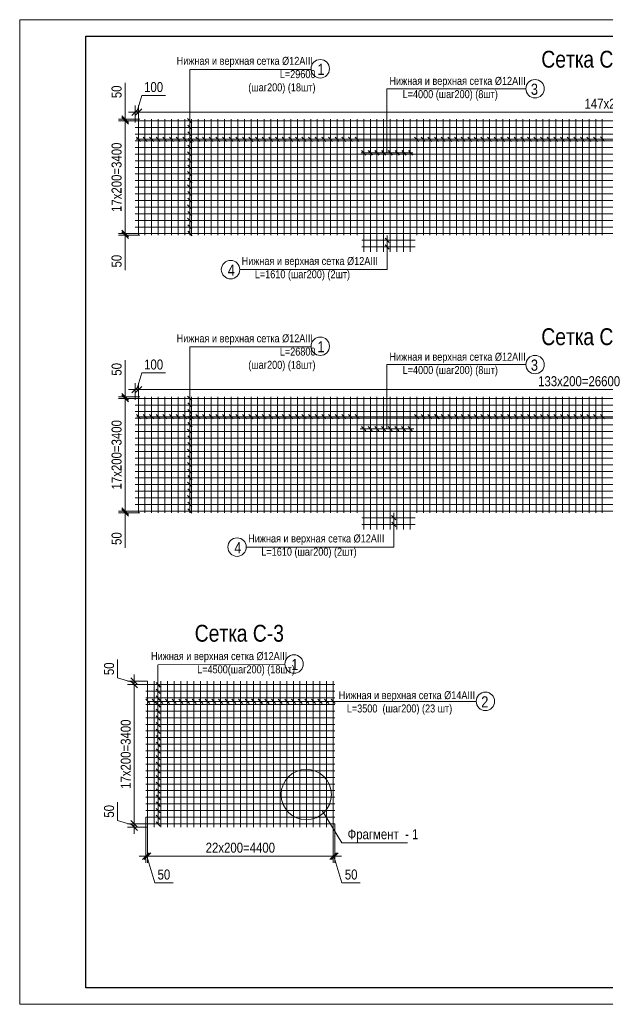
# Model space of a CAD drawing. Extents: x -764262 to 2885205, y 359641 to 616597.
# Tile 1 of 97: x 620673 to 638344, y 359641 to 389341. Entities that reach past the tile are written whole.
import ezdxf
from ezdxf.enums import TextEntityAlignment as Align

# ---------------------------------------------------------------- set-up
doc = ezdxf.new("R2010")
doc.units = 0
doc.header["$LTSCALE"] = 50
doc.header["$MEASUREMENT"] = 0
doc.layers.get('0').update_dxf_attribs({"linetype": 'CONTINUOUS', "lineweight": 15})
doc.layers.get('DEFPOINTS').update_dxf_attribs({"linetype": 'CONTINUOUS'})
doc.layers.add('2D - Общий_Ном._пера__24', color=7, linetype='CONTINUOUS', lineweight=18, true_color=0xd90005)
doc.layers.add('размеры', color=76, linetype='CONTINUOUS', lineweight=15)
doc.layers.add('Текст', color=3, linetype='CONTINUOUS')
doc.styles.add('arial', font='ARIALN.TTF')
doc.dimstyles.new('Xikmatillo', dxfattribs={"dimtxt": 300, "dimasz": 200, "dimexe": 200, "dimexo": 0, "dimgap": 100, "dimtad": 1, "dimdec": 0, "dimtxsty": 'arial', "dimblk": 'OBLIQUE', "dimcen": 0, "dimclrd": 7, "dimclre": 7, "dimclrt": 7, "dimadec": 0, "dimazin": 0, "dimtfac": 1, "dimtdec": 0, "dimtmove": 1, "dimatfit": 3, "dimldrblk": 'OBLIQUE', "dimfxl": 200, "dimlwd": 13, "dimlwe": 13, "dimarcsym": 0})

# ---------------------------------------------------------------- blocks, each defined once
blk = doc.blocks.new('_OBLIQUE')
at = {"color": 0, "linetype": 'ByBlock'}
blk.add_line((-0.5, -0.5), (0.5, 0.5), dxfattribs=at)
blk = doc.blocks.new('*D716')
at = {"color": 7, "lineweight": 13, "transparency": 16777216}
for p, q in [((624303, 382887), (623652, 382887)), ((624303, 382837), (623652, 382837)), ((623852, 382887), (623852, 383087)), ((623852, 382837), (623852, 382887)), ((623852, 382837), (623852, 382887)), ((623852, 382837), (623852, 382637)), ((623852, 381782), (623852, 382837))]:
    blk.add_line(p, q, dxfattribs=at)
at = {"layer": 'DEFPOINTS', "color": 0, "transparency": 16777216}
for p in [(623852, 382887), (624303, 382887), (624303, 382837)]:
    blk.add_point(p, dxfattribs=at)
at = {"color": 7, "lineweight": 13, "transparency": 16777216, "xscale": 200, "yscale": 200, "zscale": 200}
for p, rotation in [((623852, 382887), 270), ((623852, 382837), 90)]:
    blk.add_blockref('_OBLIQUE', p, dxfattribs=dict(at, rotation=rotation))
at = {"color": 7, "transparency": 16777216, "insert": (623598, 382058), "char_height": 300, "attachment_point": 5, "rotation": 90, "style": 'arial'}
blk.add_mtext('50', dxfattribs=at)
blk = doc.blocks.new('*D717')
at = {"color": 7, "lineweight": 13, "transparency": 16777216}
for p, q in [((624303, 386287), (623652, 386287)), ((623852, 382887), (623852, 386287)), ((624303, 382887), (623652, 382887))]:
    blk.add_line(p, q, dxfattribs=at)
at = {"layer": 'DEFPOINTS', "color": 0, "transparency": 16777216}
for p in [(623852, 386287), (624303, 386287), (624303, 382887)]:
    blk.add_point(p, dxfattribs=at)
at = {"color": 7, "lineweight": 13, "transparency": 16777216, "xscale": 200, "yscale": 200, "zscale": 200}
for p, rotation in [((623852, 386287), 90), ((623852, 382887), 270)]:
    blk.add_blockref('_OBLIQUE', p, dxfattribs=dict(at, rotation=rotation))
at = {"color": 7, "transparency": 16777216, "insert": (623598, 384587), "char_height": 300, "attachment_point": 5, "rotation": 90, "style": 'arial'}
blk.add_mtext('17х200=3400', dxfattribs=at)
blk = doc.blocks.new('*D718')
at = {"color": 7, "lineweight": 13, "transparency": 16777216}
for p, q in [((623852, 387440), (623852, 386337)), ((623852, 386337), (623852, 386537)), ((624303, 386337), (623652, 386337)), ((624303, 386287), (623652, 386287)), ((623852, 386287), (623852, 386337)), ((623852, 386287), (623852, 386337)), ((623852, 386287), (623852, 386087))]:
    blk.add_line(p, q, dxfattribs=at)
at = {"layer": 'DEFPOINTS', "color": 0, "transparency": 16777216}
for p in [(623852, 386337), (624303, 386337), (624303, 386287)]:
    blk.add_point(p, dxfattribs=at)
at = {"color": 7, "lineweight": 13, "transparency": 16777216, "xscale": 200, "yscale": 200, "zscale": 200}
for p, rotation in [((623852, 386337), 270), ((623852, 386287), 90)]:
    blk.add_blockref('_OBLIQUE', p, dxfattribs=dict(at, rotation=rotation))
at = {"color": 7, "transparency": 16777216, "insert": (623598, 387164), "char_height": 300, "attachment_point": 5, "rotation": 90, "style": 'arial'}
blk.add_mtext('50', dxfattribs=at)
blk = doc.blocks.new('*D719')
at = {"color": 7, "lineweight": 13, "transparency": 16777216}
for p, q in [((624204, 386551), (624355, 387054)), ((624355, 387054), (625074, 387054)), ((624154, 386240), (624154, 386751)), ((624254, 386240), (624254, 386751)), ((624154, 386551), (623954, 386551)), ((624154, 386551), (624254, 386551)), ((624154, 386551), (624254, 386551)), ((624254, 386551), (624454, 386551))]:
    blk.add_line(p, q, dxfattribs=at)
at = {"layer": 'DEFPOINTS', "color": 0, "transparency": 16777216}
for p in [(624254, 386551), (624154, 386240), (624254, 386240)]:
    blk.add_point(p, dxfattribs=at)
at = {"color": 7, "lineweight": 13, "transparency": 16777216, "xscale": 200, "yscale": 200, "zscale": 200}
blk.add_blockref('_OBLIQUE', (624154, 386551), dxfattribs=at)
at = {"color": 7, "lineweight": 13, "transparency": 16777216, "xscale": 200, "yscale": 200, "zscale": 200, "rotation": 180}
blk.add_blockref('_OBLIQUE', (624254, 386551), dxfattribs=at)
at = {"color": 7, "transparency": 16777216, "insert": (624714, 387307), "char_height": 300, "attachment_point": 5, "style": 'arial'}
blk.add_mtext('100', dxfattribs=at)
blk = doc.blocks.new('*D720')
at = {"color": 7, "lineweight": 13, "transparency": 16777216}
for p, q in [((624254, 386240), (624254, 386751)), ((653654, 386340), (653654, 386751)), ((624254, 386551), (653654, 386551))]:
    blk.add_line(p, q, dxfattribs=at)
at = {"layer": 'DEFPOINTS', "color": 0, "transparency": 16777216}
for p in [(653654, 386551), (624254, 386240), (653654, 386340)]:
    blk.add_point(p, dxfattribs=at)
at = {"color": 7, "lineweight": 13, "transparency": 16777216, "xscale": 200, "yscale": 200, "zscale": 200, "rotation": 180}
blk.add_blockref('_OBLIQUE', (624254, 386551), dxfattribs=at)
at = {"color": 7, "lineweight": 13, "transparency": 16777216, "xscale": 200, "yscale": 200, "zscale": 200}
blk.add_blockref('_OBLIQUE', (653654, 386551), dxfattribs=at)
at = {"color": 7, "transparency": 16777216, "insert": (638954, 386804), "char_height": 300, "width": 2461.12, "attachment_point": 5, "style": 'arial'}
blk.add_mtext('147х200=29400', dxfattribs=at)
blk = doc.blocks.new('*D725')
at = {"color": 7, "lineweight": 13, "transparency": 16777216}
for p, q in [((624303, 374517), (623652, 374517)), ((623852, 374517), (623852, 374717)), ((623852, 374467), (623852, 374517)), ((623852, 374467), (623852, 374517)), ((624303, 374467), (623652, 374467)), ((623852, 374467), (623852, 374267)), ((623852, 373412), (623852, 374467))]:
    blk.add_line(p, q, dxfattribs=at)
at = {"layer": 'DEFPOINTS', "color": 0, "transparency": 16777216}
for p in [(623852, 374517), (624303, 374517), (624303, 374467)]:
    blk.add_point(p, dxfattribs=at)
at = {"color": 7, "lineweight": 13, "transparency": 16777216, "xscale": 200, "yscale": 200, "zscale": 200}
for p, rotation in [((623852, 374517), 270), ((623852, 374467), 90)]:
    blk.add_blockref('_OBLIQUE', p, dxfattribs=dict(at, rotation=rotation))
at = {"color": 7, "transparency": 16777216, "insert": (623598, 373688), "char_height": 300, "attachment_point": 5, "rotation": 90, "style": 'arial'}
blk.add_mtext('50', dxfattribs=at)
blk = doc.blocks.new('*D726')
at = {"color": 7, "lineweight": 13, "transparency": 16777216}
for p, q in [((624303, 377917), (623652, 377917)), ((623852, 374517), (623852, 377917)), ((624303, 374517), (623652, 374517))]:
    blk.add_line(p, q, dxfattribs=at)
at = {"layer": 'DEFPOINTS', "color": 0, "transparency": 16777216}
for p in [(623852, 377917), (624303, 377917), (624303, 374517)]:
    blk.add_point(p, dxfattribs=at)
at = {"color": 7, "lineweight": 13, "transparency": 16777216, "xscale": 200, "yscale": 200, "zscale": 200}
for p, rotation in [((623852, 377917), 90), ((623852, 374517), 270)]:
    blk.add_blockref('_OBLIQUE', p, dxfattribs=dict(at, rotation=rotation))
at = {"color": 7, "transparency": 16777216, "insert": (623598, 376217), "char_height": 300, "attachment_point": 5, "rotation": 90, "style": 'arial'}
blk.add_mtext('17х200=3400', dxfattribs=at)
blk = doc.blocks.new('*D727')
at = {"color": 7, "lineweight": 13, "transparency": 16777216}
for p, q in [((623852, 379070), (623852, 377967)), ((623852, 377967), (623852, 378167)), ((624303, 377967), (623652, 377967)), ((624303, 377917), (623652, 377917)), ((623852, 377917), (623852, 377967)), ((623852, 377917), (623852, 377967)), ((623852, 377917), (623852, 377717))]:
    blk.add_line(p, q, dxfattribs=at)
at = {"layer": 'DEFPOINTS', "color": 0, "transparency": 16777216}
for p in [(623852, 377967), (624303, 377967), (624303, 377917)]:
    blk.add_point(p, dxfattribs=at)
at = {"color": 7, "lineweight": 13, "transparency": 16777216, "xscale": 200, "yscale": 200, "zscale": 200}
for p, rotation in [((623852, 377967), 270), ((623852, 377917), 90)]:
    blk.add_blockref('_OBLIQUE', p, dxfattribs=dict(at, rotation=rotation))
at = {"color": 7, "transparency": 16777216, "insert": (623598, 378794), "char_height": 300, "attachment_point": 5, "rotation": 90, "style": 'arial'}
blk.add_mtext('50', dxfattribs=at)
blk = doc.blocks.new('*D728')
at = {"color": 7, "lineweight": 13, "transparency": 16777216}
for p, q in [((624204, 378181), (624355, 378684)), ((624355, 378684), (625074, 378684)), ((624154, 377870), (624154, 378381)), ((624254, 377870), (624254, 378381)), ((624154, 378181), (623954, 378181)), ((624154, 378181), (624254, 378181)), ((624154, 378181), (624254, 378181)), ((624254, 378181), (624454, 378181))]:
    blk.add_line(p, q, dxfattribs=at)
at = {"layer": 'DEFPOINTS', "color": 0, "transparency": 16777216}
for p in [(624254, 378181), (624154, 377870), (624254, 377870)]:
    blk.add_point(p, dxfattribs=at)
at = {"color": 7, "lineweight": 13, "transparency": 16777216, "xscale": 200, "yscale": 200, "zscale": 200}
blk.add_blockref('_OBLIQUE', (624154, 378181), dxfattribs=at)
at = {"color": 7, "lineweight": 13, "transparency": 16777216, "xscale": 200, "yscale": 200, "zscale": 200, "rotation": 180}
blk.add_blockref('_OBLIQUE', (624254, 378181), dxfattribs=at)
at = {"color": 7, "transparency": 16777216, "insert": (624714, 378937), "char_height": 300, "attachment_point": 5, "style": 'arial'}
blk.add_mtext('100', dxfattribs=at)
blk = doc.blocks.new('*D729')
at = {"color": 7, "lineweight": 13, "transparency": 16777216}
for p, q in [((624254, 377870), (624254, 378381)), ((650854, 377970), (650854, 378381)), ((624254, 378181), (650854, 378181))]:
    blk.add_line(p, q, dxfattribs=at)
at = {"layer": 'DEFPOINTS', "color": 0, "transparency": 16777216}
for p in [(650854, 378181), (624254, 377870), (650854, 377970)]:
    blk.add_point(p, dxfattribs=at)
at = {"color": 7, "lineweight": 13, "transparency": 16777216, "xscale": 200, "yscale": 200, "zscale": 200, "rotation": 180}
blk.add_blockref('_OBLIQUE', (624254, 378181), dxfattribs=at)
at = {"color": 7, "lineweight": 13, "transparency": 16777216, "xscale": 200, "yscale": 200, "zscale": 200}
blk.add_blockref('_OBLIQUE', (650854, 378181), dxfattribs=at)
at = {"color": 7, "transparency": 16777216, "insert": (637554, 378434), "char_height": 300, "width": 2461.12, "attachment_point": 5, "style": 'arial'}
blk.add_mtext('133х200=26600', dxfattribs=at)
blk = doc.blocks.new('*D732')
at = {"color": 7, "lineweight": 13, "transparency": 16777216}
for p, q in [((623624, 369486), (623624, 370037)), ((624127, 369335), (623624, 369486)), ((624127, 369384), (624127, 369584)), ((624531, 369384), (623927, 369384)), ((624531, 369285), (623927, 369285)), ((624127, 369384), (624127, 369285)), ((624127, 369384), (624127, 369285)), ((624127, 369285), (624127, 369085))]:
    blk.add_line(p, q, dxfattribs=at)
at = {"layer": 'DEFPOINTS', "color": 0, "transparency": 16777216}
for p in [(624127, 369285), (624531, 369384), (624531, 369285)]:
    blk.add_point(p, dxfattribs=at)
at = {"color": 7, "lineweight": 13, "transparency": 16777216, "xscale": 200, "yscale": 200, "zscale": 200}
for p, rotation in [((624127, 369384), 270), ((624127, 369285), 90)]:
    blk.add_blockref('_OBLIQUE', p, dxfattribs=dict(at, rotation=rotation))
at = {"color": 7, "transparency": 16777216, "insert": (623371, 369762), "char_height": 300, "attachment_point": 5, "rotation": 90, "style": 'arial'}
blk.add_mtext('50', dxfattribs=at)
blk = doc.blocks.new('*D733')
at = {"color": 7, "lineweight": 13, "transparency": 16777216}
for p, q in [((624531, 369285), (623927, 369285)), ((624127, 369285), (624127, 365085)), ((624481, 365085), (623927, 365085))]:
    blk.add_line(p, q, dxfattribs=at)
at = {"layer": 'DEFPOINTS', "color": 0, "transparency": 16777216}
for p in [(624531, 369285), (624127, 365085), (624481, 365085)]:
    blk.add_point(p, dxfattribs=at)
at = {"color": 7, "lineweight": 13, "transparency": 16777216, "xscale": 200, "yscale": 200, "zscale": 200}
for p, rotation in [((624127, 369285), 90), ((624127, 365085), 270)]:
    blk.add_blockref('_OBLIQUE', p, dxfattribs=dict(at, rotation=rotation))
at = {"color": 7, "transparency": 16777216, "insert": (623874, 367185), "char_height": 300, "attachment_point": 5, "rotation": 90, "style": 'arial'}
blk.add_mtext('17х200=3400', dxfattribs=at)
blk = doc.blocks.new('*D734')
at = {"color": 7, "lineweight": 13, "transparency": 16777216}
for p, q in [((623624, 365186), (623624, 365737)), ((624127, 365035), (623624, 365186)), ((624481, 365085), (623927, 365085)), ((624127, 365085), (624127, 365285)), ((624127, 365085), (624127, 364984)), ((624127, 365085), (624127, 364984)), ((624531, 364984), (623927, 364984)), ((624127, 364984), (624127, 364784))]:
    blk.add_line(p, q, dxfattribs=at)
at = {"layer": 'DEFPOINTS', "color": 0, "transparency": 16777216}
for p in [(624481, 365085), (624127, 364984), (624531, 364984)]:
    blk.add_point(p, dxfattribs=at)
at = {"color": 7, "lineweight": 13, "transparency": 16777216, "xscale": 200, "yscale": 200, "zscale": 200}
for p, rotation in [((624127, 365085), 270), ((624127, 364984), 90)]:
    blk.add_blockref('_OBLIQUE', p, dxfattribs=dict(at, rotation=rotation))
at = {"color": 7, "transparency": 16777216, "insert": (623371, 365462), "char_height": 300, "attachment_point": 5, "rotation": 90, "style": 'arial'}
blk.add_mtext('50', dxfattribs=at)
blk = doc.blocks.new('*D735')
at = {"color": 7, "lineweight": 13, "transparency": 16777216}
for p, q in [((624481, 365285), (624481, 363910)), ((624531, 365285), (624531, 363910)), ((624481, 364110), (624281, 364110)), ((624481, 364110), (624531, 364110)), ((624481, 364110), (624531, 364110)), ((624506, 364110), (624749, 363300)), ((624531, 364110), (624731, 364110)), ((624749, 363300), (625300, 363300))]:
    blk.add_line(p, q, dxfattribs=at)
at = {"layer": 'DEFPOINTS', "color": 0, "transparency": 16777216}
for p in [(624481, 365285), (624531, 365285), (624531, 364110)]:
    blk.add_point(p, dxfattribs=at)
at = {"color": 7, "lineweight": 13, "transparency": 16777216, "xscale": 200, "yscale": 200, "zscale": 200}
blk.add_blockref('_OBLIQUE', (624481, 364110), dxfattribs=at)
at = {"color": 7, "lineweight": 13, "transparency": 16777216, "xscale": 200, "yscale": 200, "zscale": 200, "rotation": 180}
blk.add_blockref('_OBLIQUE', (624531, 364110), dxfattribs=at)
at = {"color": 7, "transparency": 16777216, "insert": (625025, 363554), "char_height": 300, "attachment_point": 5, "style": 'arial'}
blk.add_mtext('50', dxfattribs=at)
blk = doc.blocks.new('*D736')
at = {"color": 7, "lineweight": 13, "transparency": 16777216}
for p, q in [((624531, 365285), (624531, 363910)), ((630131, 365085), (630131, 363910)), ((624531, 364110), (630131, 364110))]:
    blk.add_line(p, q, dxfattribs=at)
at = {"layer": 'DEFPOINTS', "color": 0, "transparency": 16777216}
for p in [(624531, 365285), (630131, 365085), (630131, 364110)]:
    blk.add_point(p, dxfattribs=at)
at = {"color": 7, "lineweight": 13, "transparency": 16777216, "xscale": 200, "yscale": 200, "zscale": 200, "rotation": 180}
blk.add_blockref('_OBLIQUE', (624531, 364110), dxfattribs=at)
at = {"color": 7, "lineweight": 13, "transparency": 16777216, "xscale": 200, "yscale": 200, "zscale": 200}
blk.add_blockref('_OBLIQUE', (630131, 364110), dxfattribs=at)
at = {"color": 7, "transparency": 16777216, "insert": (627331, 364363), "char_height": 300, "attachment_point": 5, "style": 'arial'}
blk.add_mtext('22х200=4400', dxfattribs=at)
blk = doc.blocks.new('*D737')
at = {"color": 7, "lineweight": 13, "transparency": 16777216}
for p, q in [((630131, 365085), (630131, 363910)), ((630180, 365085), (630180, 363910)), ((630131, 364110), (629931, 364110)), ((630131, 364110), (630180, 364110)), ((630131, 364110), (630180, 364110)), ((630156, 364110), (630398, 363300)), ((630180, 364110), (630380, 364110)), ((630398, 363300), (630950, 363300))]:
    blk.add_line(p, q, dxfattribs=at)
at = {"layer": 'DEFPOINTS', "color": 0, "transparency": 16777216}
for p in [(630131, 365085), (630180, 365085), (630180, 364110)]:
    blk.add_point(p, dxfattribs=at)
at = {"color": 7, "lineweight": 13, "transparency": 16777216, "xscale": 200, "yscale": 200, "zscale": 200}
blk.add_blockref('_OBLIQUE', (630131, 364110), dxfattribs=at)
at = {"color": 7, "lineweight": 13, "transparency": 16777216, "xscale": 200, "yscale": 200, "zscale": 200, "rotation": 180}
blk.add_blockref('_OBLIQUE', (630180, 364110), dxfattribs=at)
at = {"color": 7, "transparency": 16777216, "insert": (630674, 363554), "char_height": 300, "attachment_point": 5, "style": 'arial'}
blk.add_mtext('50', dxfattribs=at)

msp = doc.modelspace()

# ---------------------------------------------------------------- linework, layer by layer
at = {"color": 0, "lineweight": 0}
for p, q in [((631755.947, 385322.979), (631755.947, 387258.557)), ((631760.54, 382834.379), (631760.54, 381800.959)), ((631756.386, 377001.189), (631756.386, 378936.767)), ((631957.734, 374464.535), (631957.734, 373431.115))]:
    msp.add_line(p, q, dxfattribs=at)
at = {"color": 0, "linetype": 'Continuous', "lineweight": 0}
for p, q in [((653753.679, 386287.041), (624153.679, 386287.041)), ((624253.679, 382837.069), (624253.679, 386337.041)), ((624453.679, 382837.069), (624453.679, 386337.041)), ((624653.679, 382837.069), (624653.679, 386337.063)), ((624853.679, 382837.069), (624853.679, 386337.084)), ((625053.679, 382837.069), (625053.679, 386337.106)), ((625253.679, 382837.069), (625253.679, 386337.127)), ((625453.679, 382837.069), (625453.679, 386337.149)), ((625653.679, 382837.069), (625653.679, 386337.17)), ((625853.679, 382837.069), (625853.679, 386337.191)), ((626053.679, 382837.069), (626053.679, 386337.213)), ((626253.679, 382837.069), (626253.679, 386337.234)), ((626453.679, 382837.069), (626453.679, 386337.256)), ((626653.679, 382837.069), (626653.679, 386337.277)), ((626853.679, 382837.069), (626853.679, 386337.298)), ((627053.679, 382837.069), (627053.679, 386337.32)), ((627253.679, 382837.069), (627253.679, 386337.341)), ((627453.679, 382837.069), (627453.679, 386337.363)), ((627653.679, 382837.069), (627653.679, 386337.384)), ((627853.679, 382837.069), (627853.679, 386337.406)), ((628053.679, 382837.069), (628053.679, 386337.427)), ((628253.679, 382837.069), (628253.679, 386337.448)), ((628453.679, 382837.069), (628453.679, 386337.47)), ((628653.679, 382837.069), (628653.679, 386337.491)), ((628853.679, 382837.069), (628853.679, 386337.513)), ((629053.679, 382837.069), (629053.679, 386337.534)), ((629253.679, 382837.069), (629253.679, 386337.555)), ((629453.679, 382837.069), (629453.679, 386337.577)), ((629653.679, 382837.069), (629653.679, 386337.598)), ((629853.679, 382837.069), (629853.679, 386337.62)), ((630053.679, 382837.069), (630053.679, 386337.641)), ((630253.679, 382837.069), (630253.679, 386337.663)), ((630453.679, 382837.069), (630453.679, 386337.684)), ((630653.679, 382837.069), (630653.679, 386337.705)), ((630853.679, 382837.069), (630853.679, 386337.727)), ((631053.679, 382337.041), (631053.679, 386337.748)), ((631253.679, 382337.041), (631253.679, 386337.77)), ((631453.679, 382337.041), (631453.679, 386337.791)), ((631653.679, 382337.041), (631653.679, 386337.812)), ((631853.679, 382337.041), (631853.679, 386337.834)), ((632053.679, 382337.041), (632053.679, 386337.855)), ((632253.679, 382337.041), (632253.679, 386337.877)), ((632453.679, 382337.041), (632453.679, 386337.898)), ((632653.679, 382837.069), (632653.679, 386337.92)), ((632853.679, 382837.069), (632853.679, 386337.941)), ((633053.679, 382837.069), (633053.679, 386337.962)), ((633253.679, 382837.069), (633253.679, 386337.984)), ((633453.679, 382837.069), (633453.679, 386338.005)), ((633653.679, 382837.069), (633653.679, 386338.027)), ((633853.679, 382837.069), (633853.679, 386338.048)), ((634053.679, 382837.069), (634053.679, 386338.069)), ((634253.679, 382837.069), (634253.679, 386338.091)), ((634453.679, 382837.069), (634453.679, 386338.112)), ((634653.679, 382837.069), (634653.679, 386338.134)), ((634853.679, 382837.069), (634853.679, 386338.155)), ((635053.679, 382837.069), (635053.679, 386338.177)), ((635253.679, 382837.069), (635253.679, 386338.198)), ((635453.679, 382837.069), (635453.679, 386338.219)), ((635653.679, 382837.069), (635653.679, 386338.241)), ((635853.679, 382837.069), (635853.679, 386338.262)), ((636053.679, 382837.069), (636053.679, 386338.284)), ((636253.679, 382837.069), (636253.679, 386338.305)), ((636453.679, 382837.069), (636453.679, 386338.327)), ((636653.679, 382837.069), (636653.679, 386338.348)), ((636853.679, 382837.069), (636853.679, 386338.369)), ((637053.679, 382837.069), (637053.679, 386338.391)), ((637253.679, 382837.069), (637253.679, 386338.412)), ((637453.679, 382837.069), (637453.679, 386338.434)), ((637653.679, 382837.069), (637653.679, 386338.455)), ((637853.679, 382837.069), (637853.679, 386338.476)), ((638053.679, 382837.069), (638053.679, 386338.498)), ((638253.679, 382837.069), (638253.679, 386338.519)), ((653753.679, 386087.041), (624153.679, 386087.041)), ((653753.679, 385887.041), (624153.679, 385887.041)), ((653753.679, 385687.041), (624153.679, 385687.041)), ((653753.679, 385487.041), (624153.679, 385487.041)), ((653753.679, 385287.041), (624153.679, 385287.041)), ((653753.679, 385087.041), (624153.679, 385087.041)), ((653753.679, 384887.041), (624153.679, 384887.041)), ((653753.679, 384687.041), (624153.679, 384687.041)), ((653753.679, 384487.041), (624153.679, 384487.041)), ((653753.679, 384287.041), (624153.679, 384287.041)), ((653753.679, 384087.041), (624153.679, 384087.041)), ((653753.679, 383887.041), (624153.679, 383887.041)), ((653753.679, 383687.041), (624153.679, 383687.041)), ((653753.679, 383487.041), (624153.679, 383487.041)), ((653753.679, 383287.041), (624153.679, 383287.041)), ((653753.679, 383087.041), (624153.679, 383087.041)), ((653753.679, 382887.041), (624153.679, 382887.041)), ((650953.679, 377917.198), (624153.679, 377917.198)), ((624253.679, 374467.226), (624253.679, 377967.198)), ((624453.679, 374467.226), (624453.679, 377967.198)), ((624653.679, 374467.226), (624653.679, 377967.219)), ((624853.679, 374467.226), (624853.679, 377967.24)), ((625053.679, 374467.226), (625053.679, 377967.262)), ((625253.679, 374467.226), (625253.679, 377967.283)), ((625453.679, 374467.226), (625453.679, 377967.305)), ((625653.679, 374467.226), (625653.679, 377967.326)), ((625853.679, 374467.226), (625853.679, 377967.347)), ((626053.679, 374467.226), (626053.679, 377967.369)), ((626253.679, 374467.226), (626253.679, 377967.39)), ((626453.679, 374467.226), (626453.679, 377967.412)), ((626653.679, 374467.226), (626653.679, 377967.433)), ((626853.679, 374467.226), (626853.679, 377967.455)), ((627053.679, 374467.226), (627053.679, 377967.476)), ((627253.679, 374467.226), (627253.679, 377967.497)), ((627453.679, 374467.226), (627453.679, 377967.519)), ((627653.679, 374467.226), (627653.679, 377967.54)), ((627853.679, 374467.226), (627853.679, 377967.562)), ((628053.679, 374467.226), (628053.679, 377967.583)), ((628253.679, 374467.226), (628253.679, 377967.604)), ((628453.679, 374467.226), (628453.679, 377967.626)), ((628653.679, 374467.226), (628653.679, 377967.647)), ((628853.679, 374467.226), (628853.679, 377967.669)), ((629053.679, 374467.226), (629053.679, 377967.69)), ((629253.679, 374467.226), (629253.679, 377967.712)), ((629453.679, 374467.226), (629453.679, 377967.733)), ((629653.679, 374467.226), (629653.679, 377967.754)), ((629853.679, 374467.226), (629853.679, 377967.776)), ((630053.679, 374467.226), (630053.679, 377967.797)), ((630253.679, 374467.226), (630253.679, 377967.819)), ((630453.679, 374467.226), (630453.679, 377967.84)), ((630653.679, 374467.226), (630653.679, 377967.861)), ((630853.679, 374467.226), (630853.679, 377967.883)), ((631053.679, 373967.198), (631053.679, 377967.904)), ((631253.679, 373967.198), (631253.679, 377967.926)), ((631453.679, 373967.198), (631453.679, 377967.947)), ((631653.679, 373967.198), (631653.679, 377967.969)), ((631853.679, 373967.198), (631853.679, 377967.99)), ((632053.679, 373967.198), (632053.679, 377968.011)), ((632253.679, 373967.198), (632253.679, 377968.033)), ((632453.679, 373967.198), (632453.679, 377968.054)), ((632653.679, 374467.226), (632653.679, 377968.076)), ((632853.679, 374467.226), (632853.679, 377968.097)), ((633053.679, 374467.226), (633053.679, 377968.118)), ((633253.679, 374467.226), (633253.679, 377968.14)), ((633453.679, 374467.226), (633453.679, 377968.161)), ((633653.679, 374467.226), (633653.679, 377968.183)), ((633853.679, 374467.226), (633853.679, 377968.204)), ((634053.679, 374467.226), (634053.679, 377968.226)), ((634253.679, 374467.226), (634253.679, 377968.247)), ((634453.679, 374467.226), (634453.679, 377968.268)), ((634653.679, 374467.226), (634653.679, 377968.29)), ((634853.679, 374467.226), (634853.679, 377968.311)), ((635053.679, 374467.226), (635053.679, 377968.333)), ((635253.679, 374467.226), (635253.679, 377968.354)), ((635453.679, 374467.226), (635453.679, 377968.376)), ((635653.679, 374467.226), (635653.679, 377968.397)), ((635853.679, 374467.226), (635853.679, 377968.418)), ((636053.679, 374467.226), (636053.679, 377968.44)), ((636253.679, 374467.226), (636253.679, 377968.461)), ((636453.679, 374467.226), (636453.679, 377968.483)), ((636653.679, 374467.226), (636653.679, 377968.504)), ((636853.679, 374467.226), (636853.679, 377968.525)), ((637053.679, 374467.226), (637053.679, 377968.547)), ((637253.679, 374467.226), (637253.679, 377968.568)), ((637453.679, 374467.226), (637453.679, 377968.59)), ((637653.679, 374467.226), (637653.679, 377968.611)), ((637853.679, 374467.226), (637853.679, 377968.633)), ((638053.679, 374467.226), (638053.679, 377968.654)), ((638253.679, 374467.226), (638253.679, 377968.675)), ((650953.679, 377717.198), (624153.679, 377717.198)), ((650953.679, 377517.198), (624153.679, 377517.198)), ((650953.679, 377317.198), (624153.679, 377317.198)), ((650953.679, 377117.198), (624153.679, 377117.198)), ((650953.679, 376917.198), (624153.679, 376917.198)), ((650953.679, 376717.198), (624153.679, 376717.198)), ((650953.679, 376517.198), (624153.679, 376517.198)), ((650953.679, 376317.198), (624153.679, 376317.198)), ((650953.679, 376117.198), (624153.679, 376117.198)), ((650953.679, 375917.198), (624153.679, 375917.198)), ((650953.679, 375717.198), (624153.679, 375717.198)), ((650953.679, 375517.198), (624153.679, 375517.198)), ((650953.679, 375317.198), (624153.679, 375317.198)), ((650953.679, 375117.198), (624153.679, 375117.198)), ((650953.679, 374917.198), (624153.679, 374917.198)), ((650953.679, 374717.198), (624153.679, 374717.198)), ((650953.679, 374517.198), (624153.679, 374517.198)), ((630180.418, 369285.408), (624481.148, 369285.408)), ((624530.778, 364984.463), (624530.778, 369384.463)), ((624730.778, 364984.463), (624730.778, 369384.463)), ((624930.778, 364984.463), (624930.778, 369384.463)), ((625130.778, 364984.463), (625130.778, 369384.463)), ((625330.778, 364984.463), (625330.778, 369384.463)), ((625530.778, 364984.463), (625530.778, 369384.463)), ((625730.778, 364984.463), (625730.778, 369384.463)), ((625930.778, 364984.463), (625930.778, 369384.463)), ((626130.778, 364984.463), (626130.778, 369384.463)), ((626330.778, 364984.463), (626330.778, 369384.463)), ((626530.778, 364984.463), (626530.778, 369384.463)), ((626730.778, 364984.463), (626730.778, 369384.463)), ((626930.778, 364984.463), (626930.778, 369384.463)), ((627130.778, 364984.463), (627130.778, 369384.463)), ((627330.778, 364984.463), (627330.778, 369384.463)), ((627530.778, 364984.463), (627530.778, 369384.463)), ((627730.778, 364984.463), (627730.778, 369384.463)), ((627930.778, 364984.463), (627930.778, 369384.463)), ((628130.778, 364984.463), (628130.778, 369384.463)), ((628330.778, 364984.463), (628330.778, 369384.463)), ((628530.778, 364984.463), (628530.778, 369384.463)), ((628730.778, 364984.463), (628730.778, 369384.463)), ((628930.778, 364984.463), (628930.778, 369384.463)), ((629130.778, 364984.463), (629130.778, 369384.463)), ((629330.778, 364984.463), (629330.778, 369384.463)), ((629530.778, 364984.463), (629530.778, 369384.463)), ((629730.778, 364984.463), (629730.778, 369384.463)), ((629930.778, 364984.463), (629930.778, 369384.463)), ((630130.778, 364984.463), (630130.778, 369384.463)), ((630180.418, 369085.408), (624481.148, 369085.408)), ((630180.418, 368885.408), (624481.148, 368885.408)), ((630180.418, 368685.408), (624481.148, 368685.408)), ((630180.418, 368485.408), (624481.148, 368485.408)), ((630180.418, 368285.408), (624481.148, 368285.408)), ((630180.418, 368085.408), (624481.148, 368085.408)), ((630180.418, 367885.408), (624481.148, 367885.408)), ((630180.418, 367685.408), (624481.148, 367685.408)), ((630180.418, 367485.408), (624481.148, 367485.408)), ((630180.418, 367285.408), (624481.148, 367285.408)), ((630180.418, 367085.408), (624481.148, 367085.408)), ((630180.418, 366885.408), (624481.148, 366885.408)), ((630180.418, 366685.408), (624481.148, 366685.408)), ((630180.418, 366485.408), (624481.148, 366485.408)), ((630180.418, 366285.408), (624481.148, 366285.408)), ((630180.418, 366085.408), (624481.148, 366085.408)), ((630180.418, 365885.408), (624481.148, 365885.408)), ((630180.418, 365685.408), (624481.148, 365685.408)), ((630180.418, 365485.408), (624481.148, 365485.408)), ((630180.418, 365285.408), (624481.148, 365285.408)), ((630180.418, 365085.408), (624481.148, 365085.408))]:
    msp.add_line(p, q, dxfattribs=at)
for p, q in [((630998.77, 382687.041), (632608.589, 382687.041)), ((630998.77, 382487.041), (632608.589, 382487.041)), ((630998.77, 374317.198), (632608.589, 374317.198)), ((630998.77, 374117.198), (632608.589, 374117.198))]:
    msp.add_line(p, q)
at = {"color": 0}
msp.add_lwpolyline([(680072.648, 359640.662), (620672.648, 359640.662), (620672.648, 389340.663), (680072.648, 389340.663)], close=True, dxfattribs=at)
at = {"color": 0, "lineweight": 30, "ltscale": 100}
msp.add_lwpolyline([(622672.648, 388840.662), (679185.508, 388840.662), (679185.508, 360140.662), (622672.648, 360140.662)], close=True, dxfattribs=at)
at = {"color": 0, "ltscale": 50}
for centre in [(629742.371, 387860.219), (636223.925, 387258.557), (627035.355, 381800.959), (629742.371, 379490.375), (636224.363, 378936.767), (627232.548, 373431.115), (628951.984, 369905.054), (634726.512, 368779.03)]:
    msp.add_circle(centre, 278.4, dxfattribs=at)
at = {"layer": 'размеры', "color": 0}
msp.add_lwpolyline([(629798.903, 365485.408), (630398.056, 364510.967), (632376.464, 364510.967)], dxfattribs=at)
msp.add_circle((629319.721, 365967.715), 759.813, dxfattribs=at)
at = {"layer": 'Текст', "color": 0, "lineweight": 20}
for p, q in [((625803.454, 387837.936), (625803.454, 382837.069)), ((629464.864, 387837.936), (625803.454, 387837.936)), ((631755.947, 387258.557), (635945.525, 387258.557)), ((624187.74, 385734.619), (633833.624, 385734.619)), ((633833.624, 385734.619), (654635.589, 385734.859)), ((630978.763, 385322.169), (632533.131, 385323.79)), ((627313.755, 381800.959), (631760.54, 381800.959)), ((625803.454, 379468.092), (625803.454, 374467.226)), ((629464.864, 379468.092), (625803.454, 379468.092)), ((631756.386, 378936.767), (635945.963, 378936.767)), ((624205.653, 377364.775), (633833.624, 377364.775)), ((633833.624, 377364.775), (654635.589, 377365.015)), ((630950.876, 377001.006), (632561.895, 377001.373)), ((627510.948, 373431.115), (631957.734, 373431.115)), ((624838.748, 369882.749), (624849.116, 365074.604)), ((628673.938, 369891.02), (624849.116, 369882.772)), ((624535.268, 368779.03), (630366.535, 368779.03))]:
    msp.add_line(p, q, dxfattribs=at)
at = {"layer": 'Текст', "color": 0, "lineweight": 30}
for p, q in [((625740.862, 386357.155), (625862.805, 386224.22)), ((625742.483, 386157.155), (625864.426, 386024.22)), ((625742.483, 385957.155), (625864.426, 385824.22)), ((638196.618, 385804.846), (638318.562, 385671.911)), ((624194.525, 385801.087), (624316.469, 385668.152)), ((624394.525, 385801.087), (624516.469, 385668.152)), ((624594.525, 385801.087), (624716.469, 385668.152)), ((624794.525, 385801.087), (624916.469, 385668.152)), ((624994.525, 385801.087), (625116.469, 385668.152)), ((625194.525, 385801.087), (625316.469, 385668.152)), ((625394.525, 385801.087), (625516.469, 385668.152)), ((625594.525, 385801.087), (625716.469, 385668.152)), ((625742.483, 385752.894), (625864.426, 385619.959)), ((625742.483, 385557.155), (625864.426, 385424.22)), ((625792.622, 385799.52), (625914.565, 385666.585)), ((625992.622, 385799.52), (626114.565, 385666.585)), ((626191.185, 385801.087), (626313.128, 385668.152)), ((626391.185, 385801.087), (626513.128, 385668.152)), ((626591.185, 385801.087), (626713.128, 385668.152)), ((626791.185, 385801.087), (626913.128, 385668.152)), ((626991.185, 385801.087), (627113.128, 385668.152)), ((627191.185, 385801.087), (627313.128, 385668.152)), ((627391.185, 385801.087), (627513.128, 385668.152)), ((627589.281, 385799.52), (627711.224, 385666.585)), ((627591.185, 385801.087), (627713.128, 385668.152)), ((627789.281, 385799.52), (627911.224, 385666.585)), ((627791.185, 385801.087), (627913.128, 385668.152)), ((627989.281, 385799.52), (628111.224, 385666.585)), ((627991.185, 385801.087), (628113.128, 385668.152)), ((628191.185, 385801.087), (628313.128, 385668.152)), ((628391.185, 385801.087), (628513.128, 385668.152)), ((628591.185, 385801.087), (628713.128, 385668.152)), ((628791.185, 385801.087), (628913.128, 385668.152)), ((628991.185, 385801.087), (629113.128, 385668.152)), ((629191.185, 385801.087), (629313.128, 385668.152)), ((629391.185, 385801.087), (629513.128, 385668.152)), ((629591.185, 385801.087), (629713.128, 385668.152)), ((629791.185, 385801.087), (629913.128, 385668.152)), ((629991.185, 385801.087), (630113.128, 385668.152)), ((630191.185, 385801.087), (630313.128, 385668.152)), ((630391.185, 385801.087), (630513.128, 385668.152)), ((630591.185, 385801.087), (630713.128, 385668.152)), ((630791.185, 385801.087), (630913.128, 385668.152)), ((632591.185, 385801.087), (632713.128, 385668.152)), ((632791.185, 385801.087), (632913.128, 385668.152)), ((632991.185, 385801.087), (633113.128, 385668.152)), ((633191.185, 385801.087), (633313.128, 385668.152)), ((633391.185, 385801.087), (633513.128, 385668.152)), ((633591.185, 385801.087), (633713.128, 385668.152)), ((633791.185, 385801.087), (633913.128, 385668.152)), ((633991.185, 385801.087), (634113.128, 385668.152)), ((634191.185, 385801.087), (634313.128, 385668.152)), ((634391.185, 385801.087), (634513.128, 385668.152)), ((634591.185, 385801.087), (634713.128, 385668.152)), ((634791.185, 385801.087), (634913.128, 385668.152)), ((634991.185, 385801.087), (635113.128, 385668.152)), ((635191.185, 385801.087), (635313.128, 385668.152)), ((635391.185, 385801.087), (635513.128, 385668.152)), ((635591.185, 385801.087), (635713.128, 385668.152)), ((635791.185, 385801.087), (635913.128, 385668.152)), ((635991.185, 385801.087), (636113.128, 385668.152)), ((636191.185, 385801.087), (636313.128, 385668.152)), ((636391.185, 385801.087), (636513.128, 385668.152)), ((636591.185, 385801.087), (636713.128, 385668.152)), ((636791.185, 385801.087), (636913.128, 385668.152)), ((636991.185, 385801.087), (637113.128, 385668.152)), ((637191.185, 385801.087), (637313.128, 385668.152)), ((637391.185, 385801.087), (637513.128, 385668.152)), ((637591.185, 385801.087), (637713.128, 385668.152)), ((637791.185, 385801.087), (637913.128, 385668.152)), ((637991.185, 385801.087), (638113.128, 385668.152)), ((625740.862, 385357.155), (625862.805, 385224.22)), ((630991.185, 385390.297), (631113.128, 385257.362)), ((631190.938, 385390.565), (631312.882, 385257.63)), ((631390.938, 385390.565), (631512.882, 385257.63)), ((631590.938, 385390.567), (631712.882, 385257.631)), ((631791.185, 385390.302), (631913.128, 385257.366)), ((632004.252, 385390.574), (632126.195, 385257.639)), ((632204.252, 385390.574), (632326.195, 385257.639)), ((632404.252, 385390.574), (632526.195, 385257.639)), ((625742.483, 385157.155), (625864.426, 385024.22)), ((625742.483, 384957.155), (625864.426, 384824.22)), ((625740.862, 384757.155), (625862.805, 384624.22)), ((625740.862, 384357.155), (625862.805, 384224.22)), ((625742.483, 384557.155), (625864.426, 384424.22)), ((625742.483, 384157.155), (625864.426, 384024.22)), ((625740.862, 383757.155), (625862.805, 383624.22)), ((625742.483, 383957.155), (625864.426, 383824.22)), ((625742.483, 383557.155), (625864.426, 383424.22)), ((625740.862, 383357.155), (625862.805, 383224.22)), ((625742.483, 383157.155), (625864.426, 383024.22)), ((625742.483, 382957.155), (625864.426, 382824.22)), ((631699.569, 382753.509), (631821.512, 382620.574)), ((631701.189, 382553.509), (631823.132, 382420.574)), ((625740.862, 377987.312), (625862.805, 377854.376)), ((625742.483, 377787.312), (625864.426, 377654.376)), ((625742.483, 377587.312), (625864.426, 377454.376)), ((624192.708, 377431.243), (624314.651, 377298.308)), ((624394.525, 377431.243), (624516.469, 377298.308)), ((624594.525, 377431.243), (624716.469, 377298.308)), ((624794.525, 377431.243), (624916.469, 377298.308)), ((624994.525, 377431.243), (625116.469, 377298.308)), ((625194.525, 377431.243), (625316.469, 377298.308)), ((625394.525, 377431.243), (625516.469, 377298.308)), ((625594.525, 377431.243), (625716.469, 377298.308)), ((625742.483, 377383.05), (625864.426, 377250.115)), ((625792.622, 377429.676), (625914.565, 377296.741)), ((625992.708, 377431.243), (626114.651, 377298.308)), ((626191.185, 377431.243), (626313.128, 377298.308)), ((626391.185, 377431.243), (626513.128, 377298.308)), ((626591.185, 377431.243), (626713.128, 377298.308)), ((626791.185, 377431.243), (626913.128, 377298.308)), ((626991.185, 377431.243), (627113.128, 377298.308)), ((627191.185, 377431.243), (627313.128, 377298.308)), ((627391.185, 377431.243), (627513.128, 377298.308)), ((627589.281, 377429.676), (627711.224, 377296.741)), ((627591.185, 377431.243), (627713.128, 377298.308)), ((627789.281, 377429.676), (627911.224, 377296.741)), ((627791.185, 377431.243), (627913.128, 377298.308)), ((627989.281, 377429.676), (628111.224, 377296.741)), ((627991.185, 377431.243), (628113.128, 377298.308)), ((628191.185, 377431.243), (628313.128, 377298.308)), ((628391.185, 377431.243), (628513.128, 377298.308)), ((628591.185, 377431.243), (628713.128, 377298.308)), ((628791.185, 377431.243), (628913.128, 377298.308)), ((628991.185, 377431.243), (629113.128, 377298.308)), ((629191.185, 377431.243), (629313.128, 377298.308)), ((629391.185, 377431.243), (629513.128, 377298.308)), ((629591.185, 377431.243), (629713.128, 377298.308)), ((629791.185, 377431.243), (629913.128, 377298.308)), ((629991.185, 377431.243), (630113.128, 377298.308)), ((630191.185, 377431.243), (630313.128, 377298.308)), ((630391.185, 377431.243), (630513.128, 377298.308)), ((630591.185, 377431.243), (630713.128, 377298.308)), ((630791.185, 377431.243), (630913.128, 377298.308)), ((632591.185, 377431.243), (632713.128, 377298.308)), ((632791.185, 377431.243), (632913.128, 377298.308)), ((632991.185, 377431.243), (633113.128, 377298.308)), ((633191.185, 377431.243), (633313.128, 377298.308)), ((633217.61, 377431.243), (633339.553, 377298.308)), ((633391.185, 377431.243), (633513.128, 377298.308)), ((633591.185, 377431.243), (633713.128, 377298.308)), ((633791.185, 377431.243), (633913.128, 377298.308)), ((633991.185, 377431.243), (634113.128, 377298.308)), ((634191.185, 377431.243), (634313.128, 377298.308)), ((634391.185, 377431.243), (634513.128, 377298.308)), ((634591.185, 377431.243), (634713.128, 377298.308)), ((634791.185, 377431.243), (634913.128, 377298.308)), ((634991.185, 377431.243), (635113.128, 377298.308)), ((635191.185, 377431.243), (635313.128, 377298.308)), ((635391.185, 377431.243), (635513.128, 377298.308)), ((635591.185, 377431.243), (635713.128, 377298.308)), ((635791.185, 377431.243), (635913.128, 377298.308)), ((635991.185, 377431.243), (636113.128, 377298.308)), ((636191.185, 377431.243), (636313.128, 377298.308)), ((636391.185, 377431.243), (636513.128, 377298.308)), ((636591.185, 377431.243), (636713.128, 377298.308)), ((636791.185, 377431.243), (636913.128, 377298.308)), ((636991.185, 377431.243), (637113.128, 377298.308)), ((637191.185, 377431.243), (637313.128, 377298.308)), ((637391.185, 377431.243), (637513.128, 377298.308)), ((637591.185, 377431.243), (637713.128, 377298.308)), ((637791.185, 377431.243), (637913.128, 377298.308)), ((637991.185, 377431.243), (638113.128, 377298.308)), ((638196.618, 377435.002), (638318.562, 377302.067)), ((625740.862, 376987.312), (625862.805, 376854.376)), ((625742.483, 377187.312), (625864.426, 377054.376)), ((630991.185, 377069.134), (631113.128, 376936.199)), ((631190.938, 377069.402), (631312.882, 376936.467)), ((631390.938, 377069.402), (631512.882, 376936.467)), ((631590.938, 377069.402), (631712.882, 376936.467)), ((631790.938, 377069.402), (631912.882, 376936.467)), ((631990.938, 377069.402), (632112.882, 376936.467)), ((632190.938, 377069.402), (632312.882, 376936.467)), ((632390.938, 377069.402), (632512.882, 376936.467)), ((625742.483, 376787.312), (625864.426, 376654.376)), ((625740.862, 376387.312), (625862.805, 376254.376)), ((625742.483, 376587.312), (625864.426, 376454.376)), ((625742.483, 376187.312), (625864.426, 376054.376)), ((625740.862, 375987.312), (625862.805, 375854.376)), ((625742.483, 375787.312), (625864.426, 375654.376)), ((625742.483, 375587.312), (625864.426, 375454.376)), ((625740.862, 375387.312), (625862.805, 375254.376)), ((625742.483, 375187.312), (625864.426, 375054.376)), ((625740.862, 374987.312), (625862.805, 374854.376)), ((625742.483, 374787.312), (625864.426, 374654.376)), ((625742.483, 374587.312), (625864.426, 374454.376)), ((631896.762, 374383.665), (632018.705, 374250.73)), ((631898.383, 374183.665), (632020.326, 374050.73)), ((624786.524, 369344.718), (624908.468, 369211.783)), ((624788.145, 369144.718), (624910.088, 369011.783)), ((624788.145, 368944.718), (624910.088, 368811.783)), ((624474.297, 368845.497), (624596.24, 368712.562)), ((624674.297, 368845.497), (624796.24, 368712.562)), ((624788.145, 368740.457), (624910.088, 368607.522)), ((624874.297, 368845.497), (624996.24, 368712.562)), ((625074.297, 368845.497), (625196.24, 368712.562)), ((625274.297, 368845.497), (625396.24, 368712.562)), ((625474.297, 368845.497), (625596.24, 368712.562)), ((625674.297, 368845.497), (625796.24, 368712.562)), ((625874.297, 368845.497), (625996.24, 368712.562)), ((626074.297, 368845.497), (626196.24, 368712.562)), ((626274.297, 368845.497), (626396.24, 368712.562)), ((626474.297, 368845.497), (626596.24, 368712.562)), ((626674.297, 368845.497), (626796.24, 368712.562)), ((626874.297, 368845.497), (626996.24, 368712.562)), ((627074.297, 368845.497), (627196.24, 368712.562)), ((627274.297, 368845.497), (627396.24, 368712.562)), ((627474.297, 368845.497), (627596.24, 368712.562)), ((627672.393, 368843.931), (627794.336, 368710.996)), ((627674.297, 368845.497), (627796.24, 368712.562)), ((627872.393, 368843.931), (627994.336, 368710.996)), ((627874.297, 368845.497), (627996.24, 368712.562)), ((628072.393, 368843.931), (628194.336, 368710.996)), ((628074.297, 368845.497), (628196.24, 368712.562)), ((628274.297, 368845.497), (628396.24, 368712.562)), ((628474.297, 368845.497), (628596.24, 368712.562)), ((628674.297, 368845.497), (628796.24, 368712.562)), ((628874.297, 368845.497), (628996.24, 368712.562)), ((629074.297, 368845.497), (629196.24, 368712.562)), ((629274.297, 368845.497), (629396.24, 368712.562)), ((629474.297, 368845.497), (629596.24, 368712.562)), ((629674.297, 368845.497), (629796.24, 368712.562)), ((629874.297, 368845.497), (629996.24, 368712.562)), ((630074.297, 368845.497), (630196.24, 368712.562)), ((624786.524, 368344.718), (624908.468, 368211.783)), ((624788.145, 368544.718), (624910.088, 368411.783)), ((624788.145, 368144.718), (624910.088, 368011.783)), ((624786.524, 367744.718), (624908.468, 367611.783)), ((624788.145, 367944.718), (624910.088, 367811.783)), ((624788.145, 367544.718), (624910.088, 367411.783)), ((624786.524, 367344.718), (624908.468, 367211.783)), ((624788.145, 367144.718), (624910.088, 367011.783)), ((624788.145, 366944.718), (624910.088, 366811.783)), ((624786.524, 366744.718), (624908.468, 366611.783)), ((624788.145, 366544.718), (624910.088, 366411.783)), ((624786.524, 366344.718), (624908.468, 366211.783)), ((624788.145, 366144.718), (624910.088, 366011.783)), ((624788.145, 365944.718), (624910.088, 365811.783)), ((624786.524, 365744.718), (624908.468, 365611.783)), ((624786.524, 365344.718), (624908.468, 365211.783)), ((624788.145, 365544.718), (624910.088, 365411.783)), ((624788.145, 365144.718), (624910.088, 365011.783))]:
    msp.add_line(p, q, dxfattribs=at)
at = {"layer": 'Текст', "color": 0, "lineweight": 20}
msp.add_lwpolyline([(630366.535, 368779.03), (630366.535, 368779.03), (634448.112, 368779.03)], dxfattribs=at)

# ---------------------------------------------------------------- texts
at = {"color": 0, "style": 'arial'}
for s, p in [('Сетка С-1', (636413.031, 387894.049)), ('Сетка С-2', (636413.031, 379524.205)), ('Сетка С-3', (625954.326, 370578.801))]:
    msp.add_text(s, height=508.9496, dxfattribs=at).set_placement(p)
at = {"color": 0, "lineweight": 9, "char_height": 240, "width": 5038.10829, "style": 'arial'}
for s, insert, attachment_point in [('      Нижная и верхная сетка Ø12АIII  L=29600\\P           (шаг200) (18шт)', (629599.247, 388219.169), 3), ('\\pi244.4566;      Нижная и верхная сетка Ø12АIII   \\P\\pi1099.27243;L=4000 (шаг200) (8шт)', (631127.195, 387614.95), 1), ('\\pi244.4566;      Нижная и верхная сетка Ø12АIII  \\P\\pi1099.27243;L=1610 (шаг200) (2шт)', (626666.861, 382182.192), 1), ('      Нижная и верхная сетка Ø12АIII  L=26800\\P           (шаг200) (18шт)', (629599.247, 379849.325), 3), ('\\pi244.4566;      Нижная и верхная сетка Ø12АIII   \\P\\pi1099.27243;L=4000 (шаг200) (8шт)', (631127.634, 379293.16), 1), ('\\pi244.4566;      Нижная и верхная сетка Ø12АIII  \\P\\pi1099.27243;L=1610 (шаг200) (2шт)', (626864.055, 373812.348), 1), ('      Нижная и верхная сетка Ø12АIII    L=4500(шаг200) (18шт)', (628978.171, 370264.004), 3), ('\\pi244.4566;      Нижная и верхная сетка Ø14АIII  \\P\\pi946.36656;L=3500  (шаг200) (23 шт)', (629596.439, 369085.098), 1)]:
    msp.add_mtext(s, dxfattribs=dict(at, insert=insert, attachment_point=attachment_point))
at = {"layer": '2D - Общий_Ном._пера__24', "color": 0, "style": 'arial'}
for s, p in [('1', (629658.848, 387676.116)), ('3', (636097.963, 387074.454)), ('4', (626951.832, 381616.856)), ('1', (629658.848, 379306.272)), ('3', (636098.401, 378752.664)), ('4', (627149.025, 373247.013)), ('1', (628868.462, 369720.952)), ('2', (634600.55, 368594.927))]:
    msp.add_text(s, height=336, dxfattribs=at).set_placement(p)
at = {"layer": 'размеры', "color": 0, "style": 'arial'}
msp.add_text('Фрагмент  - 1', height=300, dxfattribs=at).set_placement((632701.895, 364620.903), align=Align.RIGHT)

# ---------------------------------------------------------------- dimensions: what is measured, and where the dimension line sits
at = {"color": 0}
for base, p1, p2, picture, middle in [((623851.637, 386337.041), (624302.645, 386287.041), (624302.645, 386337.041), '*D718', (623707.151, 387164.078)), ((623851.637, 382887.069), (624302.645, 382837.069), (624302.645, 382887.069), '*D716', (623841.527, 382057.978)), ((623851.637, 377967.198), (624302.645, 377917.198), (624302.645, 377967.198), '*D727', (623707.151, 378794.234)), ((623851.637, 374517.226), (624302.645, 374467.226), (624302.645, 374517.226), '*D725', (623841.527, 373688.134))]:
    dim = msp.add_linear_dim(base=base, p1=p1, p2=p2, angle=90, text='50', dimstyle='Xikmatillo', dxfattribs=at)
    dim.commit()
    dim.dimension.update_dxf_attribs({"geometry": picture, "text_midpoint": middle, "dimtype": 160})
for base, p1, p2, text, picture, middle in [((624253.679, 386550.516), (624153.679, 386240.26), (624253.679, 386240.26), '100', '*D719', (624454.631, 387306.86)), ((653653.679, 386550.516), (624253.679, 386240.26), (653653.679, 386339.719), '147х200=29400', '*D720', (638953.679, 386803.688)), ((624253.679, 378180.672), (624153.679, 377870.416), (624253.679, 377870.416), '100', '*D728', (624454.631, 378937.016)), ((650853.679, 378180.672), (624253.679, 377870.416), (650853.679, 377969.875), '133х200=26600', '*D729', (637553.679, 378433.844)), ((630130.778, 364109.867), (624530.778, 365285.408), (630130.778, 365085.408), '22х200=4400', '*D736', (627330.778, 364363.039))]:
    dim = msp.add_linear_dim(base=base, p1=p1, p2=p2, text=text, dimstyle='Xikmatillo', dxfattribs=at)
    dim.commit()
    dim.dimension.update_dxf_attribs({"geometry": picture, "text_midpoint": middle})
for base, p1, p2, text, picture, middle in [((623851.637, 386287.041), (624302.645, 382887.069), (624302.645, 386287.041), '17х200=3400', '*D717', (623598.465, 384587.055)), ((623851.637, 377917.198), (624302.645, 374517.226), (624302.645, 377917.198), '17х200=3400', '*D726', (623598.465, 376217.212)), ((624126.898, 369285.408), (624530.778, 369384.463), (624530.778, 369285.408), '50', '*D732', (623370.554, 369585.888)), ((624126.898, 365085.408), (624530.778, 369285.408), (624481.148, 365085.408), '17х200=3400', '*D733', (623873.726, 367185.408)), ((624126.898, 364984.463), (624481.148, 365085.408), (624530.778, 364984.463), '50', '*D734', (623370.554, 365285.888))]:
    dim = msp.add_linear_dim(base=base, p1=p1, p2=p2, angle=90, text=text, dimstyle='Xikmatillo', dxfattribs=at)
    dim.commit()
    dim.dimension.update_dxf_attribs({"geometry": picture, "text_midpoint": middle})
for base, p1, p2, picture, middle in [((624530.778, 364109.867), (624481.148, 365285.408), (624530.778, 365285.408), '*D735', (624848.818, 363553.524)), ((630180.418, 364109.867), (630130.778, 365085.408), (630180.418, 365085.408), '*D737', (630498.453, 363553.524))]:
    dim = msp.add_linear_dim(base=base, p1=p1, p2=p2, dimstyle='Xikmatillo', dxfattribs=at)
    dim.commit()
    dim.dimension.update_dxf_attribs({"geometry": picture, "text_midpoint": middle})

doc.saveas('drawing.dxf')
